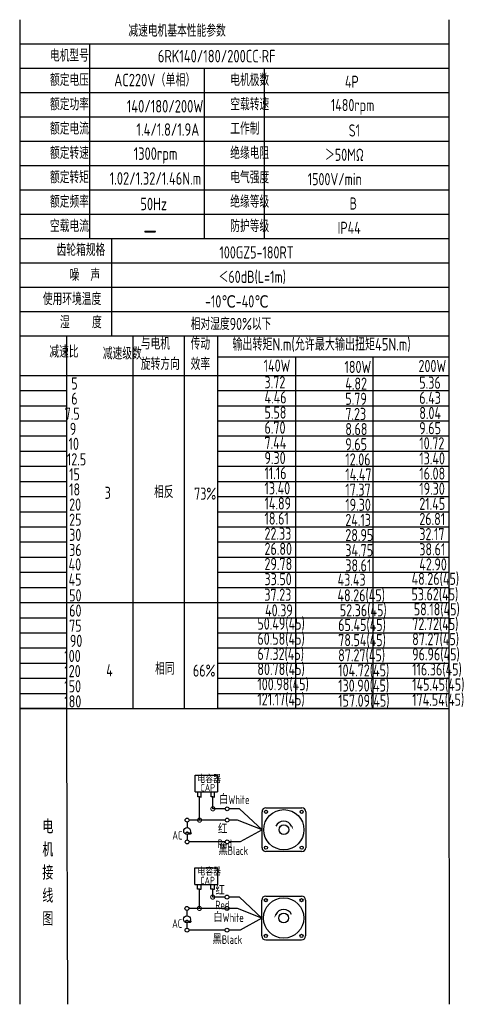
# Model space of a CAD drawing. Header units: inches. Extents: x 675 to 6233, y 11 to 1887.
# Tile 26 of 48: x 3209 to 3508, y 1007 to 1643. Entities that reach past the tile are written whole.
import ezdxf

# ---------------------------------------------------------------- set-up
doc = ezdxf.new("R2010")
doc.units = ezdxf.units.IN
doc.header["$LTSCALE"] = 10
doc.header["$MEASUREMENT"] = 0
for name, color, linetype in [('1轮廓实线层', 7, 'Continuous'), ('2细线层', 4, 'Continuous'), ('6文字层', 3, 'Continuous'), ('7标注层', 4, 'Continuous')]:
    doc.layers.add(name, color=color, linetype=linetype)
doc.styles.add('PC_TEXTSTYLE', font='isocp.shx', dxfattribs={"width": 0.8, "bigfont": 'HZFS.SHX'})

# ---------------------------------------------------------------- blocks, each defined once
blk = doc.blocks.new('_DotSmall')
at = {"color": 0, "linetype": 'ByBlock', "const_width": 0.5}
blk.add_lwpolyline([(-0.0625, 0, 1), (0.0625, 0, 1)], format="xyb", close=True, dxfattribs=at)

msp = doc.modelspace()

# ---------------------------------------------------------------- linework, layer by layer
at = {"layer": '1轮廓实线层'}
for p, q in [((3209.46445, 1642.616777), (3209.46445, 1475.676203)), ((3209.46445, 1642.616777), (3209.46445, 1469.830879)), ((3486.411285, 1642.616782), (3486.411285, 1195.691477)), ((3209.46445, 1472.104603), (3209.46445, 1167.630308)), ((3209.46445, 1466.134222), (3209.46445, 1150.998942)), ((3209.46445, 1210.810896), (3209.46445, 1007.279366)), ((3486.411285, 1195.691472), (3486.723375, 1007.279377))]:
    msp.add_line(p, q, dxfattribs=at)
at = {"layer": '1轮廓实线层', "color": 4}
for p, q in [((3337.487783, 1425.084607), (3486.411285, 1425.084607)), ((3387.487783, 1425.084607), (3387.487783, 1198.122368)), ((3437.487783, 1425.084607), (3437.487783, 1198.122368)), ((3337.487783, 1413.073492), (3380.402908, 1413.073492))]:
    msp.add_line(p, q, dxfattribs=at)
at = {"layer": '2细线层'}
for p, q in [((3486.411285, 1626.908968), (3209.46445, 1626.908968)), ((3254.472616, 1626.908968), (3254.472616, 1501.246497)), ((3486.411285, 1611.201159), (3209.46445, 1611.201159)), ((3328.454277, 1611.201159), (3328.454277, 1501.246497)), ((3367.198568, 1611.201159), (3367.198568, 1501.246497)), ((3486.411285, 1595.49335), (3209.46445, 1595.49335)), ((3486.411285, 1579.785541), (3209.46445, 1579.785541)), ((3486.411285, 1564.077732), (3209.46445, 1564.077732)), ((3486.411285, 1548.369923), (3209.46445, 1548.369923)), ((3486.411285, 1532.662114), (3209.46445, 1532.662114)), ((3486.411285, 1516.954305), (3209.46445, 1516.954305)), ((3486.411285, 1501.246497), (3209.46445, 1501.246497)), ((3268.752345, 1501.246497), (3268.752345, 1438.415261)), ((3486.411285, 1485.538688), (3209.46445, 1485.538688)), ((3486.411285, 1469.830879), (3209.46445, 1469.830879)), ((3486.411285, 1469.830879), (3209.46445, 1469.830879)), ((3486.411285, 1454.12307), (3209.46445, 1454.12307)), ((3486.411285, 1454.12307), (3209.46445, 1454.12307)), ((3401.947675, 1438.415261), (3209.46445, 1438.415261)), ((3486.411285, 1438.415261), (3209.46445, 1438.415261)), ((3239.990722, 1178.581357), (3239.990722, 1438.415261)), ((3282.648094, 1198.122368), (3282.648094, 1438.415261)), ((3315.820678, 1198.122368), (3315.820678, 1438.415261)), ((3337.487783, 1198.122368), (3337.487783, 1438.415261)), ((3209.46445, 1413.073492), (3486.411285, 1413.073492)), ((3209.46445, 1403.302986), (3239.990722, 1403.302986)), ((3337.487783, 1403.302986), (3486.411285, 1403.302986)), ((3209.46445, 1393.532481), (3239.990722, 1393.532481)), ((3337.487783, 1393.532481), (3486.411285, 1393.532481)), ((3209.46445, 1383.761975), (3239.990722, 1383.761975)), ((3337.487783, 1383.761975), (3486.411285, 1383.761975)), ((3209.46445, 1373.991469), (3239.990722, 1373.991469)), ((3337.487783, 1373.991469), (3486.411285, 1373.991469)), ((3209.46445, 1364.220964), (3239.990722, 1364.220964)), ((3337.487783, 1364.220964), (3486.411285, 1364.220964)), ((3209.46445, 1354.450458), (3239.990722, 1354.450458)), ((3337.487783, 1354.450458), (3486.411285, 1354.450458)), ((3209.46445, 1344.679953), (3239.990722, 1344.679953)), ((3337.487783, 1344.679953), (3486.411285, 1344.679953)), ((3209.46445, 1334.909447), (3239.990722, 1334.909447)), ((3337.487783, 1334.909447), (3486.411285, 1334.909447)), ((3209.46445, 1325.138941), (3239.990722, 1325.138941)), ((3337.487783, 1325.138941), (3486.411285, 1325.138941)), ((3209.46445, 1315.368436), (3239.990722, 1315.368436)), ((3337.487783, 1315.368436), (3486.411285, 1315.368436)), ((3209.46445, 1305.59793), (3239.990722, 1305.59793)), ((3337.487783, 1305.59793), (3486.411285, 1305.59793)), ((3209.46445, 1295.827424), (3239.990722, 1295.827424)), ((3337.487783, 1295.827424), (3486.411285, 1295.827424)), ((3209.46445, 1286.056919), (3239.990722, 1286.056919)), ((3337.487783, 1286.056919), (3486.411285, 1286.056919)), ((3209.46445, 1276.286413), (3239.990722, 1276.286413)), ((3337.487783, 1276.286413), (3486.411285, 1276.286413)), ((3209.46445, 1266.515908), (3337.487783, 1266.515908)), ((3337.487783, 1266.515908), (3486.411285, 1266.515908)), ((3209.46445, 1256.745402), (3239.990722, 1256.745402)), ((3337.487783, 1256.745402), (3486.411285, 1256.745402)), ((3209.46445, 1246.974896), (3239.990722, 1246.974896)), ((3337.487783, 1246.974896), (3486.411285, 1246.974896)), ((3209.46445, 1237.204391), (3239.990722, 1237.204391)), ((3337.487783, 1237.204391), (3486.411285, 1237.204391)), ((3209.46445, 1227.433885), (3239.990722, 1227.433885)), ((3337.487783, 1227.433885), (3486.411285, 1227.433885)), ((3209.46445, 1217.66338), (3239.990722, 1217.66338)), ((3337.487783, 1217.66338), (3486.411285, 1217.66338)), ((3209.46445, 1207.892874), (3239.990722, 1207.892874)), ((3337.487783, 1207.892874), (3486.411285, 1207.892874)), ((3239.990722, 1198.122368), (3209.46445, 1198.122368)), ((3209.46445, 1198.122368), (3337.487783, 1198.122368)), ((3473.510366, 1198.122368), (3337.487783, 1198.122368)), ((3337.487783, 1198.122368), (3486.411285, 1198.122368)), ((3240.441647, 1007.279377), (3239.990722, 1178.581357)), ((3322.670575, 1144.377733), (3322.670575, 1155.056634)), ((3322.670575, 1155.056634), (3337.20291, 1155.056634)), ((3337.20291, 1155.056634), (3337.20291, 1144.377733)), ((3322.670575, 1144.377733), (3337.144596, 1144.377733)), ((3324.374226, 1141.181616), (3324.374226, 1144.377733)), ((3326.721496, 1141.181616), (3326.721496, 1144.377733)), ((3332.980069, 1141.18919), (3332.980069, 1144.385307)), ((3335.327339, 1141.18919), (3335.327339, 1144.385307)), ((3325.581774, 1141.181616), (3324.374226, 1141.181616)), ((3325.547861, 1141.181616), (3326.755409, 1141.181616)), ((3325.581774, 1126.125115), (3325.581774, 1141.181616)), ((3334.187618, 1141.18919), (3332.980069, 1141.18919)), ((3334.153704, 1141.18919), (3335.361253, 1141.18919)), ((3334.187618, 1133.424092), (3334.187618, 1141.220405)), ((3342.134174, 1133.424092), (3334.187618, 1133.424092)), ((3351.464846, 1133.424092), (3344.649236, 1133.424092)), ((3365.89384, 1119.925414), (3351.464846, 1133.424092)), ((3342.140016, 1126.125115), (3325.581774, 1126.125115)), ((3365.89384, 1119.925414), (3351.901812, 1112.065432)), ((3342.134174, 1112.065432), (3318.865698, 1112.065432)), ((3351.901812, 1112.065432), (3344.649236, 1112.065432)), ((3322.586655, 1084.687983), (3322.586655, 1095.366885)), ((3322.586655, 1095.366885), (3337.118991, 1095.366885)), ((3337.118991, 1095.366885), (3337.118991, 1084.687983)), ((3322.586655, 1084.687983), (3337.060676, 1084.687983)), ((3324.290306, 1081.491867), (3324.290306, 1084.687983)), ((3325.497855, 1081.491867), (3324.290306, 1081.491867)), ((3325.463941, 1069.161397), (3325.463941, 1081.491867)), ((3325.463941, 1081.491867), (3326.67149, 1081.491867)), ((3326.637576, 1081.491867), (3326.637576, 1084.687983)), ((3332.89615, 1081.499441), (3332.89615, 1084.695557)), ((3334.103698, 1081.499441), (3332.89615, 1081.499441)), ((3334.069784, 1081.499441), (3335.277333, 1081.499441)), ((3334.069784, 1076.460373), (3334.069784, 1081.493002)), ((3335.243419, 1081.499441), (3335.243419, 1084.695557)), ((3342.016341, 1076.460373), (3334.069784, 1076.460373)), ((3351.347012, 1076.460373), (3344.531402, 1076.460373)), ((3365.776006, 1062.961695), (3351.347012, 1076.460373)), ((3342.022183, 1069.161397), (3325.463941, 1069.161397)), ((3365.776006, 1062.961695), (3351.783978, 1055.101713)), ((3342.016341, 1055.101713), (3318.747864, 1055.101713)), ((3351.783978, 1055.101713), (3344.531402, 1055.101713)), ((3368.285342, 1048.846684), (3391.496694, 1048.846684))]:
    msp.add_line(p, q, dxfattribs=at)
at = {"layer": '2细线层', "color": 4}
for p, q in [((3365.89384, 1108.319738), (3365.89384, 1131.531091)), ((3368.403175, 1134.040426), (3391.614528, 1134.040426)), ((3394.123863, 1131.531091), (3394.123863, 1108.319738)), ((3391.614528, 1105.810402), (3368.403175, 1105.810402)), ((3369.431015, 1105.810402), (3368.403175, 1105.810402)), ((3365.776006, 1051.356019), (3365.776006, 1074.567372)), ((3368.285342, 1077.076707), (3391.496694, 1077.076707)), ((3394.00603, 1074.567372), (3394.00603, 1051.356019))]:
    msp.add_line(p, q, dxfattribs=at)
at = {"layer": '2细线层'}
for points in [[(3385.042723, 1122.272747, 0, 0, 0), (3385.042723, 1122.272747, 0.941001, 0, 0), (3386.169274, 1119.856851, 0, 0, 0)], [(3374.857147, 1065.309028, 0, 0, 0), (3374.857147, 1065.309028, 0.941001, 0, 0), (3373.730596, 1062.893132, 0, 0, 0)]]:
    msp.add_lwpolyline(points, format="xyseb", dxfattribs=at)
for centre in [(3343.391705, 1133.424092), (3317.553271, 1126.125115), (3343.397547, 1126.125115), (3317.574012, 1112.065432), (3343.391705, 1112.065432), (3343.273872, 1076.460373), (3317.435438, 1069.161397), (3343.279714, 1069.161397), (3317.456179, 1055.101713), (3343.273872, 1055.101713)]:
    msp.add_circle(centre, 1.257531, dxfattribs=at)
at = {"layer": '2细线层', "color": 4}
for centre, radius in [((3380.008852, 1119.925414), 12.990766), ((3368.475459, 1131.458807), 1.019418), ((3391.542244, 1131.458807), 1.019418), ((3380.008852, 1119.925414), 3.136669), ((3368.475459, 1108.392022), 1.019418), ((3391.542244, 1108.392022), 1.019418), ((3379.891018, 1062.961695), 12.990766), ((3368.357625, 1074.495088), 1.019418), ((3391.424411, 1074.495088), 1.019418), ((3379.891018, 1062.961695), 3.136669), ((3368.357625, 1051.428303), 1.019418), ((3391.424411, 1051.428303), 1.019418)]:
    msp.add_circle(centre, radius, dxfattribs=at)
for centre, start, end in [((3368.403175, 1131.531091), 90, 180), ((3391.614528, 1131.531091), 0, 90), ((3368.403175, 1108.319738), 180, 270), ((3391.614528, 1108.319738), 270, 0), ((3368.285342, 1074.567372), 90, 180), ((3391.496694, 1074.567372), 0, 90), ((3368.285342, 1051.356019), 180, 270), ((3391.496694, 1051.356019), 270, 0)]:
    msp.add_arc(centre, 2.509335, start, end, dxfattribs=at)
at = {"layer": '2细线层'}
for centre in [(3380.008852, 1119.925414), (3379.891018, 1062.961695)]:
    msp.add_arc(centre, 5.554263, 25, 156.223513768, dxfattribs=at)
at = {"layer": '7标注层'}
for p, q in [((3317.566744, 1124.867657), (3317.568985, 1121.307602)), ((3325.581774, 1126.125115), (3318.810802, 1126.125115)), ((3350.173608, 1126.125115), (3344.655078, 1126.125115)), ((3365.89384, 1119.925414), (3350.173608, 1126.125115)), ((3317.571771, 1116.883017), (3317.574012, 1113.322963)), ((3317.44891, 1067.903938), (3317.451151, 1064.343883)), ((3325.463941, 1069.161397), (3318.692969, 1069.161397)), ((3350.055775, 1069.161397), (3344.537244, 1069.161397)), ((3365.776006, 1062.961695), (3350.055775, 1069.161397)), ((3317.453937, 1059.919299), (3317.456179, 1056.359244))]:
    msp.add_line(p, q, dxfattribs=at)
for centre in [(3317.570378, 1119.09531), (3317.452544, 1062.131591)]:
    msp.add_circle(centre, 2.212293, dxfattribs=at)

# ---------------------------------------------------------------- block references
at = {"layer": '2细线层'}
for p, xscale, yscale, zscale, rotation in [((3334.187618, 1133.424092), 5.299573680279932, 5.299573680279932, 5.299573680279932, 0.05529606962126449), ((3325.581774, 1126.125115), 5.299573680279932, 5.299573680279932, 5.299573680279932, 0.05529606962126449), ((3334.069784, 1076.460373), 5.299573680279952, 5.299573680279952, 5.299573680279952, 0.05529606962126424), ((3325.463941, 1069.161397), 5.299573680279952, 5.299573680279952, 5.299573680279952, 0.05529606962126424)]:
    msp.add_blockref('_DotSmall', p, dxfattribs=dict(at, xscale=xscale, yscale=yscale, zscale=zscale, rotation=rotation))

# ---------------------------------------------------------------- texts
at = {"layer": '6文字层', "style": 'PC_TEXTSTYLE'}
for s, insert, char_height, width, attachment_point in [('{\\C3;减速电机基本性能参数}', (3279.65639, 1639.445832), 7.85390444, 91.6376662, 1), ('{\\C3;         电机型号 }', (3196.699555, 1623.396996), 7.85390444, 91.6376662, 1), ('\\pi4.5319;{\\C3;      6RK140/180/200CC·RF}', (3271.915365, 1623.149389), 8.10055599, 112.36504937, 1), ('{\\C3;         额定电压}', (3196.699555, 1607.689187), 7.85390444, 91.6376662, 1), ('{\\C3;       AC220V（单相）}', (3244.544442, 1607.723417), 8.10055599, 94.51554332, 1), ('{\\C3;         电机极数}', (3313.076593, 1607.689187), 7.85390444, 91.6376662, 1), ('{\\C3;         4P}', (3387.095638, 1606.483596), 7.85390444, 91.6376662, 1), ('{\\C3;         额定功率}', (3196.699555, 1591.981378), 7.85390444, 91.6376662, 1), ('{\\C3;             140/180/200W}', (3230.465157, 1590.805098), 8.10055599, 94.51554332, 1), ('{\\C3;         空载转速}', (3313.076593, 1591.981378), 7.85390444, 91.6376662, 1), ('{\\C3;          1480rpm}', (3374.426537, 1591.45773), 7.85390444, 91.6376662, 1), ('{\\C3;         额定电流}', (3196.699555, 1576.273569), 7.85390444, 91.6376662, 1), ('{\\C3;              1.4/1.8/1.9A}', (3232.985556, 1575.796402), 8.10055599, 94.51554332, 1), ('{\\C3;         工作制}', (3313.076593, 1576.273569), 7.85390444, 91.6376662, 1), ('{\\C3;           S1}', (3382.362419, 1575.067978), 7.85390444, 91.6376662, 1), ('{\\C3;         额定转速}', (3196.699555, 1560.565761), 7.85390444, 91.6376662, 1), ('{\\C3;       1300rpm}', (3257.130066, 1560.228976), 8.10055599, 94.51554332, 1), ('{\\C3;         绝缘电阻}', (3313.076593, 1560.565761), 7.85390444, 91.6376662, 1), ('{\\C3;       ＞50MΩ}', (3381.474944, 1559.360169), 7.85390444, 91.6376662, 1), ('{\\C3;         额定转矩}', (3196.699555, 1544.857952), 7.85390444, 91.6376662, 1), ('{\\C3;       1.02/1.32/1.46N.m}', (3241.619803, 1544.239336), 8.10055599, 94.51554332, 1), ('{\\C3;         电气强度}', (3313.076593, 1544.857952), 7.85390444, 91.6376662, 1), ('{\\C3;  1500V/min}', (3388.222499, 1543.65236), 7.85390444, 91.6376662, 1), ('{\\C3;         额定频率}', (3196.699555, 1529.150143), 7.85390444, 91.6376662, 1), ('{\\C3;        50Hz}', (3257.723552, 1527.739498), 8.10055599, 94.51554332, 1), ('{\\C3;         绝缘等级}', (3313.076593, 1529.150143), 7.85390444, 91.6376662, 1), ('{\\C3;          B}', (3386.503979, 1527.944551), 7.85390444, 91.6376662, 1), ('{\\C3;         空载电流}', (3196.699555, 1513.442334), 7.85390444, 91.6376662, 1), ('{\\C3;         防护等级}', (3313.076593, 1513.442334), 7.85390444, 91.6376662, 1), ('{\\C3;         IP44}', (3382.362419, 1512.236742), 7.85390444, 91.6376662, 1), ('{\\C3;        \\H1.6708x;—}', (3260.480029, 1513.795801), 7.85390444, 91.6376662, 1), ('{\\C3;              齿轮箱规格}', (3183.003659, 1498.015193), 7.85390444, 91.6376662, 1), ('{\\C3;             100GZ5-180RT}', (3291.740823, 1496.375013), 7.85390444, 91.6376662, 1), ('{\\C3;              噪  声}', (3191.381727, 1481.819522), 7.85390444, 91.6376662, 1), ('{\\C3;              ＜60dB(L=1m)}', (3287.607819, 1480.619106), 7.85390444, 91.6376662, 1), ('{\\C3;       使用环境温度}', (3199.2763, 1466.318907), 7.85390444, 91.6376662, 1), ('{\\C3;       -10℃-40℃}', (3303.961025, 1464.757415), 7.85390444, 91.6376662, 1), ('{\\C3;           湿    度}', (3195.973281, 1451.359089), 7.85390444, 91.6376662, 1), ('{\\C3;      相对湿度90%以下}', (3298.340331, 1450.240434), 7.85390444, 91.6376662, 1), ('{\\C3;与电机\\P旋转方向}', (3287.684639, 1437.561006), 7.8539044, 91.6376662, 1), ('{\\C3;传动\\P效率}', (3319.830887, 1437.478714), 7.8539044, 91.6376662, 1), ('{\\C3;输出转矩N.m(允许最大输出扭矩45N.m)}', (3346.768137, 1437.172217), 8.10055599, 140.91348839, 1), ('{\\C3;              减速比}', (3178.331406, 1432.314741), 7.85390444, 91.6376662, 1), ('{\\C3;              减速级数}', (3212.859378, 1431.175566), 7.85390444, 91.6376662, 1), ('{\\C3;                140W}', (3309.517201, 1423.364503), 7.85390444, 91.6376662, 1), ('{\\C3;                200W}', (3409.4482, 1423.097541), 7.85390444, 91.6376662, 1), ('{\\C3;                180W}', (3361.684274, 1422.477555), 7.85390444, 91.6376662, 1), ('{\\C3;                   5}', (3174.526788, 1411.839199), 7.85390444, 91.6376662, 1), ('{\\C3;                3.72}', (3310.028789, 1412.576184), 7.85390444, 91.6376662, 1), ('{\\C3;                4.82}', (3362.195861, 1411.689236), 7.85390444, 91.6376662, 1), ('{\\C3;                5.36}', (3409.959788, 1412.309222), 7.85390444, 91.6376662, 1), ('{\\C3;                   6}', (3174.526788, 1402.068694), 7.85390444, 91.6376662, 1), ('{\\C3;                4.46}', (3310.028789, 1402.805679), 7.85390444, 91.6376662, 1), ('{\\C3;                5.79}', (3362.195861, 1401.91873), 7.85390444, 91.6376662, 1), ('{\\C3;                6.43}', (3409.959788, 1402.538717), 7.85390444, 91.6376662, 1), ('{\\C3;                  7.5}', (3173.837607, 1392.298188), 7.85390444, 91.6376662, 1), ('{\\C3;                5.58}', (3310.028789, 1393.035173), 7.85390444, 91.6376662, 1), ('{\\C3;                7.23}', (3362.195861, 1392.148225), 7.85390444, 91.6376662, 1), ('{\\C3;                8.04}', (3409.959788, 1392.768211), 7.85390444, 91.6376662, 1), ('{\\C3;                  9}', (3177.146461, 1382.527683), 7.85390444, 91.6376662, 1), ('{\\C3;                6.70}', (3310.028789, 1383.264668), 7.85390444, 91.6376662, 1), ('{\\C3;                8.68}', (3362.195861, 1382.377719), 7.85390444, 91.6376662, 1), ('{\\C3;                9.65}', (3409.959788, 1382.997706), 7.85390444, 91.6376662, 1), ('{\\C3;                   10}', (3172.779257, 1372.875417), 7.85390444, 91.6376662, 1), ('{\\C3;                7.44}', (3310.028789, 1373.494162), 7.85390444, 91.6376662, 1), ('{\\C3;                9.65}', (3362.195861, 1372.607214), 7.85390444, 91.6376662, 1), ('{\\C3;                10.72}', (3409.959788, 1373.2272), 7.85390444, 91.6376662, 1), ('{\\C3;                   12.5}', (3171.686424, 1362.864934), 7.85390444, 91.6376662, 1), ('{\\C3;                9.30}', (3310.028789, 1363.723656), 7.85390444, 91.6376662, 1), ('{\\C3;                12.06}', (3362.195861, 1362.836708), 7.85390444, 91.6376662, 1), ('{\\C3;                13.40}', (3409.959788, 1363.456694), 7.85390444, 91.6376662, 1), ('{\\C3;                11.16}', (3310.028789, 1353.953151), 7.85390444, 91.6376662, 1), ('{\\C3;                16.08}', (3409.959788, 1353.686189), 7.85390444, 91.6376662, 1), ('{\\C3;                   15}', (3173.148441, 1353.216166), 7.85390444, 91.6376662, 1), ('{\\C3;                14.47}', (3362.195861, 1353.066202), 7.85390444, 91.6376662, 1), ('{\\C3;                   18}', (3173.148441, 1343.44566), 7.85390444, 91.6376662, 1), ('{\\C3;     3}', (3246.386061, 1341.257294), 7.85390444, 91.6376662, 1), ('{\\C3;     相反}', (3278.28271, 1341.814412), 7.85390444, 91.6376662, 1), ('{\\C3;  73%}', (3314.888063, 1340.719126), 7.85390444, 91.6376662, 1), ('{\\C3;                13.40}', (3310.028789, 1344.182645), 7.85390444, 91.6376662, 1), ('{\\C3;                17.37}', (3362.195861, 1343.295697), 7.85390444, 91.6376662, 1), ('{\\C3;                19.30}', (3409.959788, 1343.915683), 7.85390444, 91.6376662, 1), ('{\\C3;                14.89}', (3310.028789, 1334.41214), 7.85390444, 91.6376662, 1), ('{\\C3;                21.45}', (3409.959788, 1334.145178), 7.85390444, 91.6376662, 1), ('{\\C3;                   20}', (3173.148441, 1333.675155), 7.85390444, 91.6376662, 1), ('{\\C3;                19.30}', (3362.195861, 1333.525191), 7.85390444, 91.6376662, 1), ('{\\C3;                   25}', (3173.148441, 1323.904649), 7.85390444, 91.6376662, 1), ('{\\C3;                18.61}', (3310.028789, 1324.641634), 7.85390444, 91.6376662, 1), ('{\\C3;                24.13}', (3362.195861, 1323.754686), 7.85390444, 91.6376662, 1), ('{\\C3;                26.81}', (3409.959788, 1324.374672), 7.85390444, 91.6376662, 1), ('{\\C3;                   30}', (3173.148441, 1314.134143), 7.85390444, 91.6376662, 1), ('{\\C3;                22.33}', (3310.028789, 1314.871128), 7.85390444, 91.6376662, 1), ('{\\C3;                28.95}', (3362.195861, 1313.98418), 7.85390444, 91.6376662, 1), ('{\\C3;                32.17}', (3409.959788, 1314.604166), 7.85390444, 91.6376662, 1), ('{\\C3;                   36}', (3173.148441, 1304.363638), 7.85390444, 91.6376662, 1), ('{\\C3;                26.80}', (3310.028789, 1305.100623), 7.85390444, 91.6376662, 1), ('{\\C3;                34.75}', (3362.195861, 1304.213674), 7.85390444, 91.6376662, 1), ('{\\C3;                38.61}', (3409.959788, 1304.833661), 7.85390444, 91.6376662, 1), ('{\\C3;                   40}', (3172.789034, 1295.028564), 7.85390444, 91.6376662, 1), ('{\\C3;                29.78}', (3310.028789, 1295.330117), 7.85390444, 91.6376662, 1), ('{\\C3;                38.61}', (3362.195861, 1294.443169), 7.85390444, 91.6376662, 1), ('{\\C3;                42.90}', (3409.959788, 1295.063155), 7.85390444, 91.6376662, 1), ('{\\C3;                   45}', (3172.789034, 1285.258059), 7.85390444, 91.6376662, 1), ('{\\C3;                33.50}', (3310.028789, 1285.559612), 7.85390444, 91.6376662, 1), ('{\\C3;                43.43}', (3357.218554, 1285.167885), 7.85390444, 91.6376662, 1), ('{\\C3;                48.26(45)}', (3404.982481, 1285.787872), 7.85390444, 91.6376662, 1), ('{\\C3;                   50}', (3173.148441, 1275.052121), 7.85390444, 91.6376662, 1), ('{\\C3;                37.23}', (3309.939442, 1275.488409), 7.85390444, 91.6376662, 1), ('{\\C3;                48.26(45)}', (3357.129207, 1275.096683), 7.85390444, 91.6376662, 1), ('{\\C3;                53.62(45)}', (3404.893133, 1275.716669), 7.85390444, 91.6376662, 1), ('{\\C3;                   60}', (3173.148441, 1265.281615), 7.85390444, 91.6376662, 1), ('{\\C3;                 40.39}', (3306.803507, 1265.384697), 7.85390444, 91.6376662, 1), ('{\\C3;                 52.36(45)}', (3355.055979, 1265.475646), 7.85390444, 91.6376662, 1), ('{\\C3;                 58.18(45)}', (3402.819906, 1266.095632), 7.85390444, 91.6376662, 1), ('{\\C3;                   75}', (3173.148441, 1255.51111), 7.85390444, 91.6376662, 1), ('{\\C3;                50.49(45)}', (3305.439716, 1256.866573), 7.85390444, 91.6376662, 1), ('{\\C3;                65.45(45)}', (3357.606789, 1255.979625), 7.85390444, 91.6376662, 1), ('{\\C3;                72.72(45)}', (3405.370716, 1256.599611), 7.85390444, 91.6376662, 1), ('{\\C3;                   90}', (3173.633275, 1245.740604), 7.85390444, 91.6376662, 1), ('{\\C3;                60.58(45)}', (3305.439716, 1247.096068), 7.85390444, 91.6376662, 1), ('{\\C3;                78.54(45)}', (3357.606789, 1246.209119), 7.85390444, 91.6376662, 1), ('{\\C3;                87.27(45)}', (3405.370716, 1246.829106), 7.85390444, 91.6376662, 1), ('{\\C3;                  100}', (3173.633275, 1235.970099), 7.85390444, 91.6376662, 1), ('{\\C3;                67.32(45)}', (3305.437576, 1237.325562), 7.85390444, 91.6376662, 1), ('{\\C3;                87.27(45)}', (3357.604649, 1236.438614), 7.85390444, 91.6376662, 1), ('{\\C3;                96.96(45)}', (3405.368576, 1237.0586), 7.85390444, 91.6376662, 1), ('{\\C3;                  120}', (3173.633275, 1226.199593), 7.85390444, 91.6376662, 1), ('{\\C3;     4}', (3247.366618, 1226.732118), 7.85390444, 91.6376662, 1), ('{\\C3;     相同}', (3278.941121, 1227.782718), 7.85390444, 91.6376662, 1), ('{\\C3;   66%}', (3310.544919, 1226.56412), 7.85390444, 91.6376662, 1), ('{\\C3;                80.78(45)}', (3305.437576, 1227.555056), 7.85390444, 91.6376662, 1), ('{\\C3;                104.72(45)}', (3357.604649, 1226.668108), 7.85390444, 91.6376662, 1), ('{\\C3;                116.36(45)}', (3405.368576, 1227.288094), 7.85390444, 91.6376662, 1), ('{\\C3;                  150}', (3173.633275, 1216.429087), 7.85390444, 91.6376662, 1), ('{\\C3;                100.98(45)}', (3305.437576, 1217.784551), 7.85390444, 91.6376662, 1), ('{\\C3;                130.90(45)}', (3357.604649, 1216.897602), 7.85390444, 91.6376662, 1), ('{\\C3;                145.45(45)}', (3405.368576, 1217.517589), 7.85390444, 91.6376662, 1), ('{\\C3;                121.17(45)}', (3305.437576, 1208.014045), 7.85390444, 91.6376662, 1), ('{\\C3;                157.09(45)}', (3357.604649, 1207.127097), 7.85390444, 91.6376662, 1), ('{\\C3;                174.54(45)}', (3405.368576, 1207.747083), 7.85390444, 91.6376662, 1), ('{\\C3;                  180}', (3173.633275, 1206.658582), 7.85390444, 91.6376662, 1), ('\\pi0.61362;电容器', (3323.554955, 1154.835698), 4.70602613, 25.30331542, 1), ('\\pi3.1962;CAP', (3323.027856, 1149.436394), 4.70602613, 14.47402033, 1), ('白White', (3338.137424, 1142.089917), 5.590759, 19.26409212, 1), ('{\\C3;     电\\P     机\\P     接\\P     线\\P     图}', (3217.437027, 1126.420367), 8.92489141, 175.82237044, 2), ('\\pi0.11496;~', (3315.572248, 1123.111385), 11.30575718, 3.8477626, 1), ('\\pi2.1218;AC', (3305.911775, 1119.135951), 5.59075905, 10.05799448, 1), ('\\pi0.16814;红Red', (3337.278461, 1122.978952), 5.59075905, 14.29856028, 1), ('黑Black', (3337.737575, 1109.229287), 5.590759, 20.03946609, 1), ('\\pi0.61362;电容器', (3323.610928, 1095.120742), 4.70602613, 21.77681164, 1), ('\\pi3.1962;CAP', (3322.86629, 1089.538424), 4.70602613, 14.47402033, 1), ('\\pi0.16814;红Red', (3335.694954, 1083.480248), 5.59075905, 14.29856028, 1), ('\\pi0.11496;~', (3315.454414, 1066.147666), 11.30575718, 3.8477626, 1), ('\\pi2.1218;AC', (3305.793941, 1062.172233), 5.59075905, 10.05799448, 1), ('白White', (3334.400978, 1066.023039), 5.590759, 21.65314372, 1), ('黑Black', (3333.920052, 1051.838232), 5.590759, 20.99939968, 1)]:
    msp.add_mtext(s, dxfattribs=dict(at, insert=insert, char_height=char_height, width=width, attachment_point=attachment_point))

doc.saveas('drawing.dxf')
